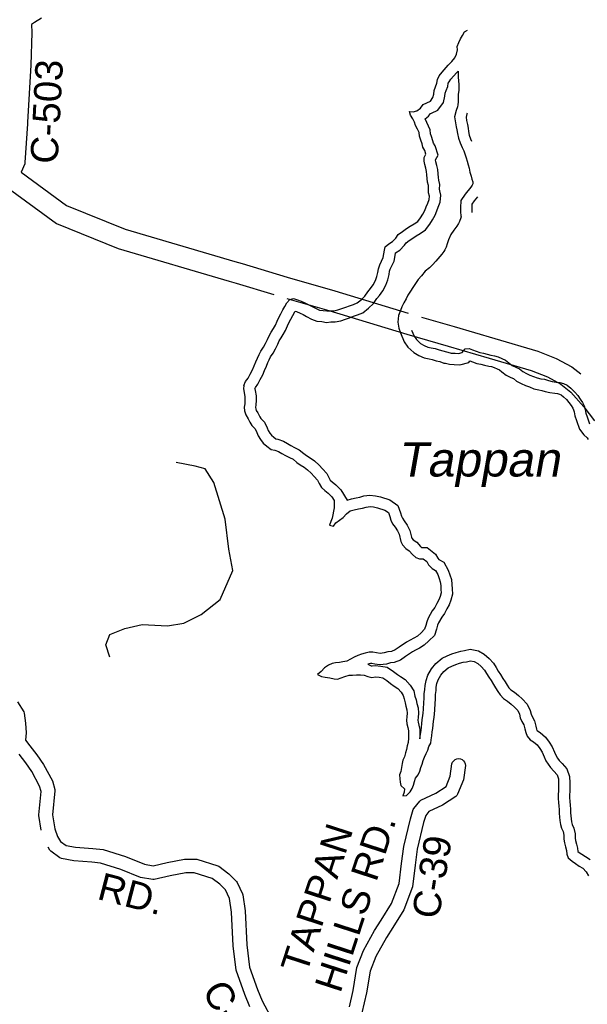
# Model space of a CAD drawing. Header units: feet. Extents: x 2324188 to 2324820, y 186207 to 186678.
# Tile 20 of 41: x 2324341 to 2324373, y 186492 to 186548. Entities that reach past the tile are written whole.
import ezdxf
from ezdxf.enums import TextEntityAlignment as Align

# ---------------------------------------------------------------- set-up
doc = ezdxf.new("R2010")
doc.units = ezdxf.units.FT
doc.header["$MEASUREMENT"] = 0
doc.linetypes.add('waterex', pattern=[0])
for name, color, linetype in [('RD_X_Cells', 7, 'Continuous'), ('STREET-URBAN', 15, 'Continuous'), ('UT_X_Water', 133, 'waterex')]:
    doc.layers.add(name, color=color, linetype=linetype)
doc.styles.add('ROAD', font='arial.ttf', dxfattribs={"height": 400})
doc.styles.add('WATER', font='arial.ttf', dxfattribs={"oblique": 10, "height": 500})

msp = doc.modelspace()

# ---------------------------------------------------------------- linework, layer by layer
at = {"layer": 'RD_X_Cells'}
for points in [[(2324341.923, 186548.235), (2324341.538, 186547.998), (2324341.368, 186547.884), (2324341.379, 186547.423), (2324341.327, 186545.563), (2324341.127, 186542.296), (2324341.122, 186542.204), (2324341.121, 186542.193), (2324340.986, 186539.984), (2324340.971, 186539.921), (2324340.771, 186539.435)], [(2324340.566, 186509.159), (2324340.913, 186508.596), (2324340.941, 186508.517), (2324341.012, 186507.948), (2324341.054, 186507.385), (2324341.024, 186506.976), (2324341.272, 186506.646), (2324341.661, 186506.137), (2324342.048, 186505.585), (2324342.557, 186504.64), (2324342.695, 186504.141), (2324342.701, 186504.069), (2324342.569, 186502.698), (2324342.689, 186501.893), (2324342.85, 186501.454), (2324343.02, 186501.185), (2324343.346, 186500.943), (2324343.885, 186500.844), (2324344.874, 186500.777), (2324345.461, 186500.715), (2324346.74, 186500.319), (2324347.819, 186499.877), (2324348.31, 186499.787), (2324349.123, 186499.983), (2324350.112, 186500.166), (2324350.756, 186500.172), (2324350.817, 186500.163), (2324352.017, 186499.787), (2324352.076, 186499.757), (2324352.648, 186499.333), (2324353.089, 186498.884), (2324353.126, 186498.83), (2324353.433, 186498.181), (2324353.45, 186498.125), (2324353.584, 186497.207), (2324353.668, 186495.276), (2324353.832, 186493.994), (2324354.282, 186492.71), (2324354.559, 186492.073), (2324355.142, 186490.966)], [(2324341.908, 186501.822), (2324341.908, 186501.822), (2324341.784, 186502.654), (2324341.783, 186502.702), (2324341.911, 186504.036), (2324341.826, 186504.346), (2324341.38, 186505.173), (2324341.029, 186505.675), (2324340.648, 186506.173)], [(2324359.538, 186491.723), (2324359.752, 186492.666), (2324359.962, 186493.978), (2324360.354, 186494.938), (2324360.986, 186496.089), (2324361.362, 186496.675), (2324361.956, 186497.626), (2324362.39, 186498.782), (2324362.528, 186499.922), (2324362.654, 186500.886), (2324363.029, 186502.469), (2324363.196, 186502.997), (2324363.23, 186503.061), (2324363.567, 186503.48), (2324363.636, 186503.535), (2324364.478, 186503.935), (2324365.069, 186504.323), (2324365.31, 186504.912), (2324365.404, 186505.62), (2324365.444, 186505.716), (2324365.507, 186505.797), (2324365.588, 186505.86), (2324365.684, 186505.899), (2324365.786, 186505.912), (2324365.888, 186505.899), (2324365.983, 186505.859), (2324366.065, 186505.796), (2324366.127, 186505.715), (2324366.167, 186505.619), (2324366.18, 186505.517), (2324366.072, 186504.71), (2324365.733, 186503.878), (2324365.69, 186503.813), (2324365.634, 186503.757), (2324364.863, 186503.251), (2324364.093, 186502.885), (2324363.909, 186502.656), (2324363.784, 186502.26), (2324363.425, 186500.745), (2324363.305, 186499.825), (2324363.156, 186498.594), (2324362.661, 186497.278), (2324362.023, 186496.256), (2324361.659, 186495.689), (2324361.062, 186494.601), (2324360.721, 186493.765), (2324360.521, 186492.517), (2324360.262, 186491.378)], [(2324353.853, 186491.734), (2324353.553, 186492.424), (2324353.065, 186493.813), (2324352.887, 186495.209), (2324352.804, 186497.134), (2324352.688, 186497.925), (2324352.461, 186498.406), (2324352.132, 186498.741), (2324351.689, 186499.07), (2324350.672, 186499.388), (2324350.188, 186499.383), (2324349.285, 186499.217), (2324348.373, 186498.997), (2324348.291, 186498.995), (2324347.598, 186499.121), (2324346.475, 186499.581), (2324345.302, 186499.944), (2324344.806, 186499.997), (2324343.788, 186500.066), (2324343.071, 186500.197), (2324342.988, 186500.233), (2324342.465, 186500.622), (2324342.416, 186500.675), (2324342.309, 186500.844)]]:
    msp.add_lwpolyline(points, dxfattribs=at)
at = {"layer": 'RD_X_Cells', "color": 2, "linetype": 'Continuous'}
for points in [[(2324334.692, 186545.287), (2324335.158, 186544.615), (2324337.026, 186541.978), (2324338.797, 186539.643), (2324339.731, 186538.74), (2324342.789, 186536.508), (2324346.324, 186535.078), (2324352.663, 186533.214), (2324353.059, 186533.095), (2324355.214, 186532.444)], [(2324340.771, 186539.435), (2324343.364, 186537.542), (2324346.711, 186536.189), (2324352.998, 186534.34), (2324353.399, 186534.219), (2324355.985, 186533.437), (2324358.705, 186532.649), (2324362.904, 186531.385)], [(2324355.969, 186532.219), (2324358.373, 186531.522), (2324362.822, 186530.183), (2324365.199, 186529.489), (2324367.534, 186528.808), (2324369.935, 186528.102), (2324370.863, 186527.73), (2324371.627, 186527.317), (2324372.211, 186526.862), (2324372.954, 186526.029), (2324373.552, 186525.233)], [(2324363.672, 186531.159), (2324365.528, 186530.617), (2324367.864, 186529.935), (2324370.321, 186529.213), (2324371.362, 186528.795), (2324372.271, 186528.304), (2324372.78, 186527.907)]]:
    msp.add_lwpolyline(points, dxfattribs=at)
at = {"layer": 'STREET-URBAN'}
msp.add_lwpolyline([(2324345.83, 186511.709), (2324345.614, 186512.427), (2324345.83, 186513.001), (2324346.691, 186513.36), (2324347.697, 186513.576), (2324349.133, 186513.504), (2324350.066, 186513.648), (2324351.071, 186514.15), (2324352.148, 186515.012), (2324352.866, 186516.663), (2324352.651, 186517.884), (2324352.436, 186519.607), (2324351.789, 186521.69), (2324351.287, 186522.479), (2324350.712, 186522.623), (2324349.635, 186522.838)], dxfattribs=at)
at = {"layer": 'UT_X_Water'}
for points in [[(2324363.973, 186543.409), (2324364.176, 186543.504), (2324364.317, 186543.7), (2324364.363, 186543.904), (2324364.394, 186544.1), (2324364.457, 186544.312), (2324364.543, 186544.524), (2324364.582, 186544.728), (2324364.683, 186544.94), (2324364.839, 186545.152), (2324365.199, 186545.56), (2324365.402, 186545.756), (2324365.566, 186545.969), (2324365.675, 186546.188), (2324365.722, 186546.424), (2324365.714, 186546.62), (2324365.792, 186546.855), (2324365.901, 186547.059), (2324366.003, 186547.255), (2324366.12, 186547.452), (2324366.287, 186547.562)], [(2324365.761, 186545.205), (2324365.758, 186545.131), (2324365.767, 186544.866), (2324365.784, 186544.659), (2324365.798, 186544.457), (2324365.798, 186544.257), (2324365.792, 186544.098), (2324365.769, 186543.894), (2324365.76, 186543.673), (2324365.753, 186543.461), (2324365.742, 186543.282), (2324365.717, 186543.177), (2324365.639, 186542.965), (2324365.553, 186542.607), (2324365.608, 186542.267), (2324365.657, 186542.037), (2324365.693, 186541.852), (2324365.724, 186541.651), (2324365.774, 186541.382), (2324365.868, 186541.11), (2324365.983, 186540.843), (2324366.087, 186540.651), (2324366.169, 186540.436), (2324366.229, 186540.256), (2324366.28, 186540.067), (2324366.336, 186539.867), (2324366.391, 186539.677), (2324366.433, 186539.44), (2324366.51, 186539.218), (2324366.552, 186539.044), (2324366.597, 186538.877), (2324366.603, 186538.824), (2324366.595, 186538.778), (2324366.561, 186538.698), (2324366.478, 186538.575), (2324366.171, 186538.189), (2324365.908, 186537.822), (2324365.892, 186537.406), (2324365.901, 186537.172), (2324365.919, 186536.95), (2324365.928, 186536.881), (2324365.91, 186536.826), (2324365.842, 186536.627), (2324365.787, 186536.498), (2324365.679, 186536.352), (2324365.509, 186536.13), (2324365.344, 186535.87), (2324365.211, 186535.573), (2324365.133, 186535.346), (2324365.067, 186535.16), (2324365.006, 186535), (2324364.951, 186534.897), (2324364.823, 186534.752), (2324364.485, 186534.351), (2324364.293, 186534.144), (2324364.115, 186533.978), (2324363.878, 186533.785), (2324363.659, 186533.517), (2324363.479, 186533.302), (2324363.314, 186533.066), (2324363.165, 186532.85), (2324363.028, 186532.635), (2324362.893, 186532.406), (2324362.782, 186532.207), (2324362.649, 186531.976), (2324362.543, 186531.733), (2324362.465, 186531.529), (2324362.342, 186531.247), (2324362.312, 186530.86), (2324362.373, 186530.52), (2324362.457, 186530.247), (2324362.67, 186529.743), (2324362.891, 186529.436)], [(2324364.238, 186542.82), (2324364.602, 186542.99), (2324364.917, 186543.429), (2324364.998, 186543.781), (2324365.026, 186543.958), (2324365.067, 186544.099), (2324365.165, 186544.34), (2324365.2, 186544.524), (2324365.239, 186544.606), (2324365.343, 186544.746), (2324365.666, 186545.114), (2324365.761, 186545.205)], [(2324353.506, 186527.245), (2324353.608, 186527.464), (2324353.748, 186527.661), (2324353.865, 186527.896), (2324354.006, 186528.147), (2324354.1, 186528.359), (2324354.193, 186528.595), (2324354.279, 186528.807), (2324354.373, 186529.011), (2324354.482, 186529.207), (2324354.623, 186529.427), (2324354.748, 186529.654), (2324354.865, 186529.874), (2324354.951, 186530.086), (2324355.076, 186530.29), (2324355.193, 186530.494), (2324355.318, 186530.69), (2324355.419, 186530.918), (2324355.513, 186531.13), (2324355.614, 186531.342), (2324355.739, 186531.562), (2324355.848, 186531.766), (2324355.958, 186531.962), (2324356.138, 186532.158), (2324356.349, 186532.214), (2324356.568, 186532.143), (2324356.779, 186532.057), (2324356.983, 186531.964), (2324357.186, 186531.878), (2324357.406, 186531.753), (2324357.633, 186531.636), (2324357.836, 186531.557), (2324358.04, 186531.534), (2324358.251, 186531.503), (2324358.454, 186531.519), (2324358.658, 186531.52), (2324358.877, 186531.567), (2324359.111, 186531.654), (2324359.33, 186531.717), (2324359.549, 186531.804), (2324359.768, 186531.882), (2324359.987, 186531.969), (2324360.206, 186532.142), (2324360.425, 186532.354), (2324360.589, 186532.597), (2324360.753, 186532.794), (2324360.91, 186533.006), (2324361.034, 186533.241), (2324361.12, 186533.469), (2324361.175, 186533.704), (2324361.206, 186533.916), (2324361.276, 186534.136), (2324361.479, 186534.559), (2324361.518, 186534.763), (2324361.541, 186534.983), (2324361.596, 186535.179), (2324361.799, 186535.344), (2324362.01, 186535.478), (2324362.19, 186535.674), (2324362.33, 186535.871), (2324362.588, 186536.051), (2324362.807, 186536.209), (2324363.026, 186536.35), (2324363.237, 186536.476), (2324363.448, 186536.618), (2324363.605, 186536.83), (2324363.745, 186537.041), (2324363.855, 186537.253), (2324363.94, 186537.465), (2324364.026, 186537.669), (2324364.104, 186537.873), (2324364.12, 186538.069), (2324364.065, 186538.265), (2324364.057, 186538.461), (2324364.064, 186538.673), (2324364.017, 186538.869), (2324363.993, 186539.081), (2324363.977, 186539.277), (2324363.954, 186539.481), (2324363.914, 186539.677), (2324363.859, 186539.88), (2324363.82, 186540.076), (2324363.812, 186540.28), (2324363.913, 186540.476), (2324363.851, 186540.672), (2324363.733, 186540.868), (2324363.694, 186541.064), (2324363.623, 186541.276), (2324363.545, 186541.503), (2324363.529, 186541.699), (2324363.435, 186541.903), (2324363.325, 186542.099), (2324363.262, 186542.295), (2324363.168, 186542.49), (2324363.042, 186542.694), (2324362.98, 186542.898), (2324363.183, 186542.883), (2324363.394, 186542.946), (2324363.613, 186543.103), (2324363.762, 186543.307), (2324363.973, 186543.409)], [(2324354.131, 186527.057), (2324354.168, 186527.138), (2324354.304, 186527.327), (2324354.437, 186527.595), (2324354.585, 186527.858), (2324354.695, 186528.109), (2324354.793, 186528.354), (2324354.872, 186528.55), (2324354.949, 186528.718), (2324355.037, 186528.875), (2324355.178, 186529.097), (2324355.316, 186529.347), (2324355.451, 186529.6), (2324355.529, 186529.794), (2324355.631, 186529.961), (2324355.745, 186530.16), (2324355.888, 186530.384), (2324356.009, 186530.656), (2324356.1, 186530.86), (2324356.187, 186531.042), (2324356.305, 186531.249), (2324356.415, 186531.456), (2324356.439, 186531.499), (2324356.523, 186531.465), (2324356.722, 186531.373), (2324356.9, 186531.298), (2324357.097, 186531.185), (2324357.368, 186531.045), (2324357.681, 186530.925), (2324357.956, 186530.894), (2324358.229, 186530.854), (2324358.48, 186530.874), (2324358.727, 186530.874), (2324359.058, 186530.946), (2324359.313, 186531.04), (2324359.539, 186531.105), (2324359.778, 186531.199), (2324359.997, 186531.278), (2324360.313, 186531.403), (2324360.632, 186531.655), (2324360.923, 186531.937), (2324361.106, 186532.209), (2324361.262, 186532.395), (2324361.458, 186532.661), (2324361.624, 186532.975), (2324361.74, 186533.281), (2324361.81, 186533.584), (2324361.837, 186533.77), (2324361.878, 186533.897), (2324362.098, 186534.356), (2324362.157, 186534.669), (2324362.173, 186534.816), (2324362.176, 186534.819), (2324362.428, 186534.978), (2324362.692, 186535.267), (2324362.791, 186535.405), (2324362.962, 186535.525), (2324363.171, 186535.675), (2324363.367, 186535.801), (2324363.583, 186535.93), (2324363.902, 186536.144), (2324364.134, 186536.459), (2324364.303, 186536.714), (2324364.442, 186536.984), (2324364.537, 186537.219), (2324364.626, 186537.429), (2324364.741, 186537.73), (2324364.773, 186538.133), (2324364.707, 186538.367), (2324364.703, 186538.463), (2324364.713, 186538.738), (2324364.654, 186538.981), (2324364.636, 186539.143), (2324364.62, 186539.34), (2324364.592, 186539.582), (2324364.543, 186539.824), (2324364.488, 186540.028), (2324364.466, 186540.139), (2324364.611, 186540.418), (2324364.443, 186540.941), (2324364.344, 186541.105), (2324364.319, 186541.231), (2324364.235, 186541.484), (2324364.182, 186541.637), (2324364.163, 186541.866), (2324363.873, 186542.494), (2324364.074, 186542.639), (2324364.189, 186542.796), (2324364.238, 186542.82)], [(2324366.273, 186542.819), (2324366.258, 186542.778), (2324366.211, 186542.582), (2324366.243, 186542.386), (2324366.29, 186542.167), (2324366.33, 186541.963), (2324366.361, 186541.759), (2324366.4, 186541.547), (2324366.471, 186541.344), (2324366.524, 186541.22)], [(2324366.869, 186538.029), (2324366.686, 186537.8), (2324366.546, 186537.603), (2324366.538, 186537.407), (2324366.546, 186537.211), (2324366.552, 186537.142)], [(2324363.087, 186530.415), (2324363.237, 186530.062), (2324363.378, 186529.866)], [(2324362.891, 186529.436), (2324363.219, 186529.131), (2324363.516, 186528.961), (2324363.826, 186528.823), (2324364.098, 186528.771), (2324364.28, 186528.734), (2324364.502, 186528.657), (2324364.713, 186528.611), (2324364.95, 186528.529), (2324365.046, 186528.518)], [(2324363.378, 186529.866), (2324363.605, 186529.654), (2324363.809, 186529.537), (2324364.02, 186529.443), (2324364.223, 186529.405), (2324364.45, 186529.358), (2324364.677, 186529.28), (2324364.889, 186529.233), (2324365.092, 186529.163), (2324365.163, 186529.155)], [(2324365.163, 186529.155), (2324365.366, 186529.101), (2324365.585, 186529.086), (2324365.789, 186529.07), (2324365.992, 186529.125), (2324366.164, 186529.337), (2324366.383, 186529.354), (2324366.587, 186529.276), (2324366.79, 186529.205), (2324367.001, 186529.127), (2324367.205, 186529.088), (2324367.416, 186529.034), (2324367.635, 186528.987), (2324367.839, 186528.948), (2324368.042, 186528.878), (2324368.254, 186528.792), (2324368.465, 186528.699), (2324368.661, 186528.542), (2324368.857, 186528.393), (2324369.06, 186528.292), (2324369.264, 186528.198), (2324369.46, 186528.042), (2324369.663, 186527.932), (2324369.867, 186527.839), (2324370.078, 186527.76), (2324370.289, 186527.675), (2324370.493, 186527.628), (2324370.696, 186527.597), (2324370.923, 186527.527), (2324371.135, 186527.472), (2324371.362, 186527.441), (2324371.573, 186527.418), (2324371.784, 186527.356), (2324371.996, 186527.254), (2324372.215, 186527.082), (2324372.434, 186526.871), (2324372.599, 186526.667), (2324372.748, 186526.471), (2324372.881, 186526.268), (2324372.975, 186526.072), (2324373.03, 186525.868), (2324373.062, 186525.656), (2324373.132, 186525.453), (2324373.273, 186525.061)], [(2324365.046, 186528.518), (2324365.259, 186528.461), (2324365.539, 186528.441), (2324365.851, 186528.418), (2324366.363, 186528.557), (2324366.434, 186528.645), (2324366.573, 186528.597), (2324366.828, 186528.503), (2324367.064, 186528.458), (2324367.268, 186528.405), (2324367.508, 186528.354), (2324367.672, 186528.323), (2324367.815, 186528.273), (2324368.001, 186528.198), (2324368.127, 186528.142), (2324368.264, 186528.033), (2324368.514, 186527.843), (2324368.781, 186527.709), (2324368.922, 186527.644), (2324369.102, 186527.5), (2324369.375, 186527.354), (2324369.619, 186527.241), (2324369.845, 186527.158), (2324370.094, 186527.057), (2324370.372, 186526.993), (2324370.552, 186526.966), (2324370.747, 186526.905), (2324371.01, 186526.837), (2324371.283, 186526.8), (2324371.445, 186526.782), (2324371.551, 186526.751), (2324371.652, 186526.703), (2324371.79, 186526.594), (2324371.957, 186526.434), (2324372.09, 186526.269), (2324372.22, 186526.099), (2324372.317, 186525.95), (2324372.367, 186525.846), (2324372.397, 186525.736), (2324372.432, 186525.502), (2324372.523, 186525.237), (2324372.7, 186524.747), (2324372.952, 186524.419), (2324373.136, 186524.25), (2324373.204, 186524.152)], [(2324353.506, 186527.245), (2324353.475, 186527.049), (2324353.515, 186526.845), (2324353.562, 186526.594), (2324353.562, 186526.39), (2324353.554, 186526.194), (2324353.531, 186525.998)], [(2324354.131, 186527.057), (2324354.149, 186526.966), (2324354.208, 186526.655), (2324354.208, 186526.378), (2324354.199, 186526.143), (2324354.18, 186525.984)], [(2324353.531, 186525.998), (2324353.547, 186525.802), (2324353.61, 186525.559), (2324353.743, 186525.347), (2324353.853, 186525.152), (2324353.955, 186524.956), (2324354.151, 186524.768), (2324354.245, 186524.564), (2324354.323, 186524.368), (2324354.464, 186524.157), (2324354.613, 186523.945), (2324354.825, 186523.781), (2324355.068, 186523.593), (2324355.271, 186523.554), (2324355.482, 186523.469), (2324355.678, 186523.359), (2324355.889, 186523.242), (2324356.109, 186523.125), (2324356.32, 186523.023), (2324356.532, 186522.843), (2324356.727, 186522.702), (2324356.947, 186522.569), (2324357.142, 186522.429), (2324357.346, 186522.241), (2324357.526, 186522.037), (2324357.722, 186521.834), (2324357.816, 186521.638), (2324357.942, 186521.418), (2324358.137, 186521.246), (2324358.333, 186521.09), (2324358.537, 186520.878), (2324358.662, 186520.675), (2324358.678, 186520.455), (2324358.663, 186520.259), (2324358.639, 186520.063), (2324358.601, 186519.859), (2324358.562, 186519.663), (2324358.484, 186519.467), (2324358.406, 186519.263), (2324358.625, 186519.193), (2324358.765, 186519.397), (2324358.977, 186519.538), (2324359.18, 186519.703), (2324359.367, 186519.9), (2324359.594, 186520.073), (2324359.821, 186520.144), (2324360.056, 186520.191), (2324360.282, 186520.231), (2324360.494, 186520.294), (2324360.721, 186520.318), (2324360.924, 186520.302), (2324361.143, 186520.248), (2324361.566, 186520.123), (2324361.769, 186519.975), (2324361.848, 186519.747), (2324361.919, 186519.551), (2324362.005, 186519.332), (2324362.154, 186519.136), (2324362.287, 186518.94), (2324362.381, 186518.737), (2324362.475, 186518.329), (2324362.585, 186518.133), (2324362.765, 186517.93), (2324362.961, 186517.797), (2324363.149, 186517.585), (2324363.345, 186517.405), (2324363.556, 186517.335), (2324363.768, 186517.336), (2324363.963, 186517.179), (2324364.065, 186516.983), (2324364.269, 186516.78), (2324364.473, 186516.67), (2324364.598, 186516.435), (2324364.669, 186516.216), (2324364.739, 186516.012), (2324364.763, 186515.808), (2324364.779, 186515.589), (2324364.787, 186515.393), (2324364.733, 186515.181), (2324364.655, 186514.985), (2324364.545, 186514.781), (2324364.428, 186514.561), (2324364.28, 186514.357), (2324364.045, 186513.948), (2324363.975, 186513.737), (2324363.905, 186513.517), (2324363.835, 186513.305), (2324363.639, 186513.109), (2324363.428, 186512.92), (2324363.225, 186512.794), (2324363.014, 186512.676), (2324362.811, 186512.566), (2324362.388, 186512.283), (2324362.162, 186512.126), (2324361.951, 186512.047)], [(2324354.18, 186525.985), (2324354.186, 186525.91), (2324354.21, 186525.818), (2324354.298, 186525.678), (2324354.421, 186525.459), (2324354.479, 186525.348), (2324354.686, 186525.15), (2324354.838, 186524.82), (2324354.898, 186524.671), (2324354.997, 186524.522), (2324355.086, 186524.396), (2324355.22, 186524.292), (2324355.34, 186524.199), (2324355.455, 186524.177), (2324355.763, 186524.052), (2324355.992, 186523.923), (2324356.198, 186523.809), (2324356.401, 186523.701), (2324356.675, 186523.569), (2324356.93, 186523.352), (2324357.084, 186523.242), (2324357.303, 186523.109), (2324357.551, 186522.93), (2324357.808, 186522.693), (2324358.001, 186522.475), (2324358.259, 186522.207), (2324358.388, 186521.938), (2324358.449, 186521.833), (2324358.552, 186521.741), (2324358.769, 186521.568), (2324359.05, 186521.277), (2324359.41, 186520.692), (2324359.66, 186520.77), (2324359.936, 186520.826), (2324360.134, 186520.86), (2324360.366, 186520.93), (2324360.711, 186520.966), (2324361.027, 186520.942), (2324361.313, 186520.871), (2324361.856, 186520.711), (2324362.314, 186520.377), (2324362.457, 186519.962), (2324362.523, 186519.779), (2324362.573, 186519.652), (2324362.678, 186519.514), (2324362.851, 186519.26), (2324362.995, 186518.947), (2324363.084, 186518.565), (2324363.115, 186518.51), (2324363.195, 186518.419), (2324363.391, 186518.286), (2324363.61, 186518.039), (2324363.673, 186517.981), (2324363.994, 186517.982), (2324364.473, 186517.598), (2324364.592, 186517.37), (2324364.658, 186517.304), (2324364.95, 186517.147), (2324365.195, 186516.688), (2324365.281, 186516.421), (2324365.373, 186516.157), (2324365.406, 186515.869), (2324365.424, 186515.625), (2324365.436, 186515.324), (2324365.348, 186514.98), (2324365.241, 186514.712), (2324365.115, 186514.476), (2324364.977, 186514.217), (2324364.823, 186514.005), (2324364.638, 186513.683), (2324364.589, 186513.537), (2324364.519, 186513.317), (2324364.4, 186512.957), (2324364.084, 186512.64), (2324363.817, 186512.401), (2324363.553, 186512.237), (2324363.325, 186512.11), (2324363.145, 186512.013), (2324362.752, 186511.749), (2324362.463, 186511.549), (2324362.103, 186511.415)], [(2324361.951, 186512.047), (2324361.747, 186512.023), (2324361.536, 186511.952), (2324361.293, 186511.928), (2324361.082, 186511.959), (2324360.879, 186511.99), (2324360.675, 186511.998), (2324360.441, 186511.935), (2324360.237, 186511.879), (2324360.018, 186511.801), (2324359.815, 186511.706), (2324359.612, 186511.596), (2324359.393, 186511.486), (2324359.174, 186511.438), (2324358.97, 186511.407), (2324358.751, 186511.383), (2324358.548, 186511.343), (2324358.337, 186511.256), (2324358.125, 186511.099), (2324357.922, 186510.903), (2324357.719, 186510.73), (2324357.954, 186510.613), (2324358.157, 186510.574), (2324358.431, 186510.535), (2324358.666, 186510.473), (2324358.87, 186510.458), (2324359.073, 186510.528), (2324359.284, 186510.615), (2324359.519, 186510.686), (2324359.722, 186510.686), (2324359.941, 186510.703), (2324360.176, 186510.711), (2324360.395, 186510.688), (2324360.599, 186510.602), (2324360.818, 186510.555), (2324361.029, 186510.587), (2324361.24, 186510.564), (2324361.459, 186510.525), (2324361.686, 186510.376), (2324361.898, 186510.204), (2324362.094, 186510.063), (2324362.305, 186509.93), (2324362.493, 186509.719), (2324362.619, 186509.523), (2324362.666, 186509.327), (2324362.729, 186509.108), (2324362.776, 186508.912), (2324362.831, 186508.708), (2324362.847, 186508.512), (2324362.831, 186508.308), (2324362.816, 186508.112), (2324362.832, 186507.9), (2324362.879, 186507.697), (2324362.918, 186507.501), (2324362.926, 186507.289), (2324362.926, 186507.077), (2324362.903, 186506.842), (2324362.849, 186506.646), (2324362.802, 186506.442), (2324362.747, 186506.246), (2324362.701, 186506.018), (2324362.607, 186505.822), (2324362.553, 186505.626), (2324362.521, 186505.406), (2324362.483, 186505.187), (2324362.412, 186504.99), (2324362.421, 186504.763), (2324362.444, 186504.567), (2324362.484, 186504.371), (2324362.695, 186504.183), (2324362.672, 186503.987), (2324362.602, 186503.791)], [(2324363.572, 186507.052), (2324363.616, 186507.309), (2324363.639, 186507.523), (2324363.669, 186507.718), (2324363.683, 186507.901), (2324363.71, 186508.146), (2324363.749, 186508.358), (2324363.768, 186508.535), (2324363.782, 186508.716), (2324363.798, 186509.146), (2324363.826, 186509.337), (2324363.818, 186509.627), (2324363.854, 186509.872), (2324363.87, 186510.088), (2324363.924, 186510.381), (2324364.03, 186510.689), (2324364.234, 186511.046), (2324364.477, 186511.345), (2324364.843, 186511.656), (2324365.142, 186511.79), (2324365.393, 186511.898), (2324365.645, 186511.98), (2324365.909, 186512.062), (2324366.132, 186512.088), (2324366.455, 186512.166), (2324366.917, 186512.082), (2324367.258, 186511.877), (2324367.537, 186511.641), (2324367.781, 186511.365), (2324367.942, 186511.114), (2324368.058, 186510.913), (2324368.184, 186510.72), (2324368.322, 186510.501), (2324368.447, 186510.3), (2324368.564, 186510.116), (2324368.669, 186509.962), (2324368.775, 186509.843), (2324368.979, 186509.705), (2324369.206, 186509.514), (2324369.423, 186509.324), (2324369.714, 186509.032), (2324369.885, 186508.663), (2324369.932, 186508.46), (2324369.994, 186508.326), (2324370.12, 186508.075), (2324370.203, 186507.773), (2324370.244, 186507.597), (2324370.269, 186507.53), (2324370.295, 186507.499), (2324370.456, 186507.406), (2324370.752, 186507.146), (2324370.964, 186506.86), (2324371.138, 186506.585), (2324371.27, 186506.277), (2324371.351, 186506.108), (2324371.451, 186505.945), (2324371.546, 186505.806), (2324371.713, 186505.633), (2324371.987, 186505.323), (2324372.139, 186504.883), (2324372.151, 186504.529), (2324372.143, 186504.283), (2324372.144, 186504.028), (2324372.122, 186503.843), (2324372.127, 186503.687), (2324372.15, 186503.472), (2324372.166, 186503.253), (2324372.184, 186503.034), (2324372.184, 186502.812), (2324372.197, 186502.639), (2324372.217, 186502.474), (2324372.247, 186502.3), (2324372.291, 186502.153), (2324372.378, 186501.937), (2324372.449, 186501.616), (2324372.458, 186501.367), (2324372.48, 186501.225), (2324372.527, 186501.025), (2324372.589, 186500.795), (2324372.616, 186500.61), (2324372.68, 186500.551), (2324372.829, 186500.45), (2324373.041, 186500.314)], [(2324362.103, 186511.415), (2324361.889, 186511.389), (2324361.672, 186511.317), (2324361.278, 186511.278), (2324360.987, 186511.32), (2324360.818, 186511.346), (2324360.749, 186511.349), (2324360.591, 186511.306)], [(2324362.602, 186503.791), (2324362.805, 186503.815), (2324363.008, 186504.011), (2324363.133, 186504.208), (2324363.203, 186504.404), (2324363.258, 186504.6), (2324363.328, 186504.796), (2324363.484, 186504.992), (2324363.57, 186505.196), (2324363.625, 186505.408), (2324363.695, 186505.604), (2324363.765, 186505.808), (2324363.843, 186506.005), (2324363.937, 186506.201), (2324364.023, 186506.405), (2324364.093, 186506.601), (2324364.202, 186506.797), (2324364.218, 186506.993), (2324364.256, 186507.221), (2324364.28, 186507.44), (2324364.311, 186507.644), (2324364.326, 186507.84), (2324364.349, 186508.052), (2324364.388, 186508.264), (2324364.412, 186508.476), (2324364.427, 186508.68), (2324364.442, 186509.087), (2324364.473, 186509.299), (2324364.465, 186509.589), (2324364.496, 186509.801), (2324364.512, 186510.005), (2324364.55, 186510.217), (2324364.621, 186510.421), (2324364.769, 186510.68), (2324364.941, 186510.892), (2324365.191, 186511.104), (2324365.402, 186511.198), (2324365.621, 186511.293), (2324365.84, 186511.364), (2324366.043, 186511.427), (2324366.247, 186511.451), (2324366.474, 186511.506), (2324366.685, 186511.467), (2324366.881, 186511.35), (2324367.084, 186511.178), (2324367.265, 186510.974), (2324367.39, 186510.779), (2324367.508, 186510.575), (2324367.641, 186510.371), (2324367.774, 186510.16), (2324367.9, 186509.956), (2324368.025, 186509.76), (2324368.158, 186509.565), (2324368.346, 186509.353), (2324368.589, 186509.189), (2324368.785, 186509.025), (2324368.981, 186508.852), (2324369.176, 186508.657), (2324369.271, 186508.453), (2324369.318, 186508.249), (2324369.412, 186508.045), (2324369.514, 186507.842), (2324369.577, 186507.614), (2324369.624, 186507.411), (2324369.702, 186507.199), (2324369.875, 186506.996), (2324370.078, 186506.878), (2324370.274, 186506.706), (2324370.431, 186506.495), (2324370.564, 186506.283), (2324370.682, 186506.009), (2324370.784, 186505.797), (2324370.909, 186505.594), (2324371.042, 186505.398), (2324371.238, 186505.194), (2324371.418, 186504.991), (2324371.497, 186504.764), (2324371.505, 186504.528), (2324371.497, 186504.293), (2324371.498, 186504.066), (2324371.474, 186503.87), (2324371.483, 186503.642), (2324371.506, 186503.415), (2324371.522, 186503.203), (2324371.538, 186503.007), (2324371.538, 186502.788), (2324371.554, 186502.576), (2324371.578, 186502.38), (2324371.617, 186502.152), (2324371.68, 186501.941), (2324371.759, 186501.745), (2324371.806, 186501.533), (2324371.814, 186501.306), (2324371.845, 186501.102), (2324371.9, 186500.867), (2324371.955, 186500.663), (2324371.987, 186500.452), (2324372.058, 186500.248), (2324372.277, 186500.044), (2324372.473, 186499.911), (2324372.692, 186499.771)], [(2324360.591, 186511.306), (2324360.793, 186511.221), (2324360.838, 186511.211), (2324361.016, 186511.238), (2324361.332, 186511.203), (2324361.702, 186511.138), (2324362.068, 186510.898), (2324362.291, 186510.717), (2324362.455, 186510.599), (2324362.727, 186510.428), (2324363.01, 186510.11), (2324363.221, 186509.78), (2324363.29, 186509.492), (2324363.353, 186509.272), (2324363.402, 186509.072), (2324363.47, 186508.819), (2324363.494, 186508.514), (2324363.475, 186508.258), (2324363.464, 186508.111), (2324363.472, 186507.998), (2324363.51, 186507.833), (2324363.562, 186507.577), (2324363.572, 186507.302), (2324363.572, 186507.052)], [(2324373.04, 186500.315), (2324373.311, 186500.142)], [(2324372.692, 186499.771), (2324372.888, 186499.645), (2324373.076, 186499.434), (2324373.209, 186499.215)]]:
    msp.add_lwpolyline(points, dxfattribs=at)

# ---------------------------------------------------------------- texts
at = {"layer": 'RD_X_Cells', "style": 'ROAD'}
for s, rotation, p in [('C-503', 86.9472, (2324342.85, 186539.884)), ('TAPPAN', 72.0535, (2324357.081, 186493.534)), ('HILLS RD.', 72.0535, (2324359.018, 186492.452)), ('C-39', 80.7274, (2324364.651, 186496.688)), ('RD.', 345.3793, (2324345.049, 186497.905)), ('C-2', 298.7394, (2324351.087, 186492.678))]:
    msp.add_text(s, height=1.5658, rotation=rotation, dxfattribs=at).set_placement(p)
at = {"layer": 'UT_X_Water', "style": 'WATER', "oblique": 10}
msp.add_text('Tappan', height=1.9573, dxfattribs=at).set_placement((2324366.931, 186522.041), align=Align.CENTER)

doc.saveas('drawing.dxf')
